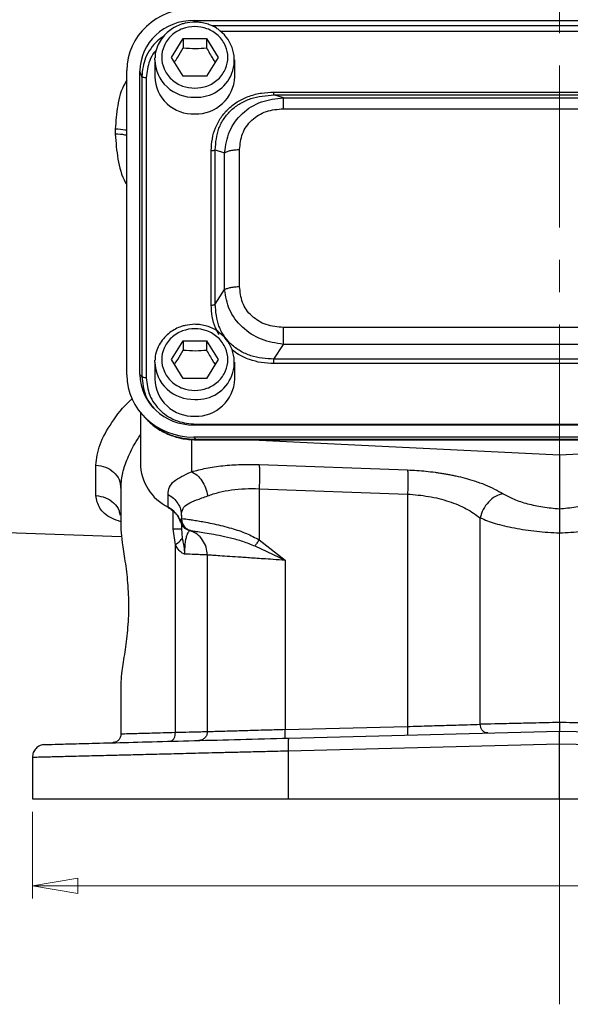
# Model space of a CAD drawing. Header units: inches. Extents: x 0.6 to 16.3, y 0.2 to 11.5.
# Tile 14 of 19: x 10.9 to 12.6, y 4 to 7.1. Entities that reach past the tile are written whole.
import ezdxf

# ---------------------------------------------------------------- set-up
doc = ezdxf.new("R2010")
doc.units = ezdxf.units.IN
doc.header["$MEASUREMENT"] = 0
doc.linetypes.add('CENTERX2', pattern=[0.8, 0.5, -0.1, 0.1, -0.1])
doc.styles.add('SLDTEXTSTYLE0', font='TXT', dxfattribs={"width": 0.75})
doc.dimstyles.new('SLDDIMSTYLE1', dxfattribs={"dimtxt": 0.137795, "dimasz": 0.14, "dimexe": 0, "dimexo": 0.0625, "dimgap": 0.034449, "dimtad": 0, "dimdec": 1, "dimlfac": 1.5, "dimrnd": 1e-09, "dimzin": 12, "dimdsep": 46, "dimtxsty": 'SLDTEXTSTYLE0', "dimblk1": 'CLOSED', "dimblk2": 'CLOSED', "dimsah": 1, "dimcen": 0.09, "dimadec": 0, "dimazin": 3, "dimtfac": 1, "dimtdec": 1, "dimtofl": 0, "dimtmove": 0, "dimatfit": 3, "dimldrblk": 'CLOSED', "dimfxl": 0, "dimfrac": 2, "dimtolj": 1, "dimtzin": 12, "dimarcsym": 0})

# ---------------------------------------------------------------- blocks, each defined once
blk = doc.blocks.new('_Closed')
at = {"color": 0, "linetype": 'ByBlock', "lineweight": -2}
for p, q in [((-1, 0.166667), (0, 0)), ((-1, 0.166667), (-1, -0.166667)), ((0, 0), (-1, -0.166667)), ((0, 0), (-1, 0))]:
    blk.add_line(p, q, dxfattribs=at)
blk = doc.blocks.new('_D_11')
at = {"color": 7, "linetype": 'Continuous', "lineweight": 0}
for p, q in [((10.9785, 4.6293), (10.9785, 4.361)), ((14.2318, 4.6293), (14.2318, 4.361)), ((13.317, 4.5988), (13.2751, 4.5988)), ((13.2751, 4.5988), (13.2751, 4.3801)), ((13.6225, 4.5988), (13.6645, 4.5988)), ((13.6645, 4.5988), (13.6645, 4.3801)), ((10.9785, 4.4004), (13.1542, 4.4004)), ((13.2751, 4.3801), (13.317, 4.3801)), ((13.6645, 4.3801), (13.6225, 4.3801)), ((14.2318, 4.4004), (13.7853, 4.4004))]:
    blk.add_line(p, q, dxfattribs=at)
at = {"color": 7, "linetype": 'Continuous', "lineweight": 18, "xscale": 0.14, "yscale": 0.14, "rotation": 180.0000000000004}
blk.add_blockref('_Closed', (10.9785, 4.4004, 0.6628), dxfattribs=at)
at = {"color": 7, "linetype": 'Continuous', "lineweight": 18, "xscale": 0.14, "yscale": 0.14}
blk.add_blockref('_Closed', (14.2318, 4.4004, 0.6628), dxfattribs=at)
at = {"color": 7, "linetype": 'Continuous', "lineweight": 18, "char_height": 0.1378, "attachment_point": 1, "style": 'SLDTEXTSTYLE0'}
for s, insert in [('124', (13.317, 4.5577)), ('4.9', (13.3425, 4.3515))]:
    blk.add_mtext(s, dxfattribs=dict(at, insert=insert))
blk = doc.blocks.new('SW_NOTE_0_2')
at = {"color": 0, "linetype": 'Continuous', "lineweight": 0, "char_height": 0.137795, "attachment_point": 1, "style": 'SLDTEXTSTYLE0'}
for s, insert in [('SAE "B" 7/8"-13T SHAFT', (0.0203, 0.0706)), ('SAE "B" 2-BOLT FLANGE', (0.0203, -0.1076))]:
    blk.add_mtext(s, dxfattribs=dict(at, insert=insert))

msp = doc.modelspace()

# ---------------------------------------------------------------- linework, layer by layer
at = {"color": 7, "linetype": 'CENTERX2', "lineweight": 18}
for p, q in [((12.6052, 4.0343), (12.6052, 10.18)), ((12.6052, 5.4903), (12.6052, 4.0343))]:
    msp.add_line(p, q, dxfattribs=at)
at = {"color": 7, "linetype": 'Continuous', "lineweight": 25}
for p, q in [((11.4779, 7.0736), (13.7318, 7.0736)), ((11.4078, 6.9594), (11.4438, 7.0177)), ((11.4438, 7.0177), (11.5158, 7.0177)), ((11.4438, 7.0177), (11.4438, 6.989)), ((11.5158, 7.0177), (11.5518, 6.9594)), ((11.5158, 7.0177), (11.5158, 6.989)), ((11.3565, 6.9518), (11.3567, 6.9577)), ((11.3565, 6.9518), (11.3565, 6.8997)), ((11.4438, 6.9012), (11.4078, 6.9594)), ((11.5518, 6.9594), (11.5158, 6.9012)), ((11.6032, 6.8997), (11.6032, 6.9518)), ((11.2705, 5.9789), (11.2705, 6.9184)), ((11.3104, 5.9801), (11.3104, 6.9173)), ((11.3162, 6.9004), (11.3104, 6.9173)), ((11.3162, 6.9004), (11.3162, 5.9738)), ((11.33, 6.8962), (11.33, 5.9696)), ((11.5158, 6.9012), (11.4438, 6.9012)), ((11.7242, 6.8522), (13.4855, 6.8522)), ((11.7532, 6.8343), (11.7242, 6.8434)), ((11.7242, 6.8434), (13.4855, 6.8434)), ((11.7532, 6.8343), (13.4564, 6.8343)), ((11.7532, 6.8007), (13.4564, 6.8007)), ((11.2346, 6.7385), (11.2346, 6.7222)), ((11.5308, 6.1942), (11.5308, 6.6716)), ((11.5429, 6.1967), (11.5429, 6.6741)), ((11.5429, 6.6741), (11.5719, 6.665)), ((11.5719, 6.2419), (11.5719, 6.665)), ((11.6181, 6.2515), (11.6181, 6.6746)), ((11.5429, 6.1967), (11.5719, 6.2419)), ((13.4564, 6.1253), (11.7532, 6.1253)), ((11.4078, 6.0259), (11.4438, 6.0841)), ((11.4438, 6.0841), (11.5158, 6.0841)), ((11.4438, 6.0841), (11.4438, 6.0554)), ((11.5158, 6.0841), (11.5518, 6.0259)), ((11.5158, 6.0841), (11.5158, 6.0554)), ((11.7242, 6.0275), (11.7532, 6.0727)), ((13.4564, 6.0727), (11.7532, 6.0727)), ((11.3565, 6.0182), (11.3567, 6.0241)), ((11.4438, 5.9676), (11.4078, 6.0259)), ((11.5518, 6.0259), (11.5158, 5.9676)), ((13.4855, 6.0275), (11.7242, 6.0275)), ((11.3565, 6.0182), (11.3565, 5.9661)), ((11.6032, 5.9661), (11.6032, 6.0182)), ((13.4855, 6.0137), (11.7242, 6.0137)), ((11.3162, 5.9738), (11.3104, 5.9801)), ((11.5158, 5.9676), (11.4438, 5.9676)), ((11.3118, 5.8626), (11.3118, 5.706)), ((11.3193, 5.8538), (11.3269, 5.8455)), ((13.7318, 5.8238), (11.4779, 5.8238)), ((11.4836, 5.8262), (13.7261, 5.8262)), ((11.4767, 5.7865), (11.4836, 5.7789)), ((13.733, 5.7865), (11.4767, 5.7865)), ((13.7261, 5.7789), (11.4836, 5.7789)), ((11.4836, 5.7779), (13.7261, 5.7779)), ((11.658, 5.7779), (12.6052, 5.7315)), ((12.6052, 5.7315), (13.5524, 5.7779)), ((12.6052, 5.7315), (12.6052, 5.5651)), ((11.1746, 5.6057), (11.1746, 5.6997)), ((11.6786, 5.7015), (12.1364, 5.685)), ((11.2518, 5.6285), (11.2518, 5.5005)), ((11.6786, 5.627), (12.1364, 5.6105)), ((11.6786, 5.627), (11.6786, 5.4692)), ((11.3974, 5.57), (11.3974, 5.6092)), ((12.1364, 5.6105), (12.1364, 4.8927)), ((11.4385, 5.5439), (11.4385, 5.5355)), ((12.3608, 4.8992), (12.3608, 5.5369)), ((10.2441, 5.5142), (11.2539, 5.479)), ((11.4385, 5.5355), (11.4385, 5.5355)), ((11.4385, 5.5173), (11.4385, 5.5034)), ((11.4199, 5.4541), (11.4128, 5.5034)), ((11.4385, 5.5034), (11.4413, 5.4745)), ((11.4585, 5.5), (11.4604, 5.4993)), ((11.4604, 5.4993), (11.4612, 5.4991)), ((11.4634, 5.4983), (11.4652, 5.4978)), ((11.4652, 5.4978), (11.4652, 5.4978)), ((11.4199, 4.8736), (11.4199, 5.4541)), ((11.6654, 5.4502), (11.7586, 5.4058)), ((11.6786, 5.4692), (11.7586, 5.4058)), ((11.5185, 5.4223), (11.5185, 4.8759)), ((11.7586, 5.4058), (11.7586, 4.8828)), ((11.2518, 5.0303), (11.2518, 4.8689)), ((11.7586, 4.8828), (12.1364, 4.8927)), ((11.7693, 4.8565), (12.6052, 4.8784)), ((12.6052, 4.8784), (13.4411, 4.8565)), ((12.6052, 4.8384), (11.7682, 4.8165)), ((13.4421, 4.8165), (12.6052, 4.8384)), ((12.6052, 4.6687), (12.6052, 4.8384)), ((11.7682, 4.8165), (11.7682, 4.6687)), ((10.9785, 4.7968), (10.9785, 4.6687)), ((10.9785, 4.6687), (11.7682, 4.6687)), ((11.7682, 4.6687), (12.6052, 4.6687)), ((12.6052, 4.6687), (13.4421, 4.6687))]:
    msp.add_line(p, q, dxfattribs=at)
at = {"color": 8, "linetype": 'Continuous', "lineweight": 25}
for p, q in [((11.4779, 7.0736), (11.4797, 7.0681)), ((13.6768, 7.0567), (11.5329, 7.0567)), ((13.6493, 7.0396), (11.5596, 7.0396)), ((11.4698, 5.7794), (11.4698, 5.6794)), ((11.4836, 5.7789), (11.4836, 5.7786)), ((11.4128, 5.5034), (11.4128, 5.5577)), ((11.4351, 5.5264), (11.4381, 5.5343))]:
    msp.add_line(p, q, dxfattribs=at)
at = {"color": 7, "linetype": 'Continuous', "lineweight": 25, "flags": 128}
msp.add_lwpolyline([(11.3979, 5.5686), (11.3976, 5.5689), (11.3974, 5.57)], dxfattribs=at)
at = {"color": 7, "linetype": 'Continuous', "lineweight": 25}
for centre, radius, start, end in [((11.4872, 6.9509), 0.1145, 266.3216, 52.1096), ((11.4748, 6.9028), 0.1183, 181.4731, 272.4617), ((11.4836, 6.9041), 0.1196, 268.1802, 357.885), ((11.4872, 6.0173), 0.1145, 266.3216, 52.1096), ((11.4748, 5.9692), 0.1183, 181.4731, 272.4617), ((11.4836, 5.9705), 0.1196, 268.1802, 357.885), ((11.4662, 5.7082), 0.1543, 180.8345, 243.552), ((11.3631, 5.5023), 0.0759, 18.4792, 63.0936)]:
    msp.add_arc(centre, radius, start, end, dxfattribs=at)
at = {"color": 8, "linetype": 'Continuous', "lineweight": 25}
for centre in [(11.4748, 6.9548), (11.4748, 6.0213)]:
    msp.add_arc(centre, 0.1183, 181.4731, 272.4617, dxfattribs=at)
at = {"color": 7, "linetype": 'Continuous', "lineweight": 25}
for centre, major_axis, start_param, end_param in [((11.4831, 6.9125), (0.2087, -0.0437), 1.792973, 3.333612), ((11.4831, 6.9125), (0.1694, -0.0355), 1.792973, 3.333612), ((11.4831, 5.9849), (0.2087, 0.0437), 2.949574, 4.490212), ((11.4831, 5.9849), (0.1694, 0.0355), 2.949574, 4.490212)]:
    msp.add_ellipse(centre, major_axis=major_axis, ratio=0.927683, start_param=start_param, end_param=end_param, dxfattribs=at)
for points, knots in [([(11.4798, 7.0684), (11.4698, 7.0677), (11.4558, 7.0668), (11.4359, 7.0611), (11.4198, 7.0542), (11.4021, 7.0431), (11.3858, 7.0283), (11.3719, 7.0098), (11.3619, 6.988), (11.3568, 6.97), (11.3571, 6.9597), (11.3572, 6.9577)], [0, 0, 0, 0, 0.160966, 0.225477, 0.332671, 0.444497, 0.565194, 0.692538, 0.826194, 0.966435, 1, 1, 1, 1]), ([(11.5565, 7.0423), (11.5533, 7.0449), (11.5448, 7.0518), (11.5297, 7.0588), (11.5121, 7.0647), (11.4957, 7.0678), (11.4846, 7.0682), (11.4798, 7.0684)], [0, 0, 0, 0, 0.151673, 0.401745, 0.599024, 0.828651, 1, 1, 1, 1]), ([(11.4798, 6.8642), (11.467, 6.8655), (11.4473, 6.8674), (11.4235, 6.8793), (11.4072, 6.8916), (11.3939, 6.9069), (11.3816, 6.929), (11.3754, 6.9594), (11.3816, 6.9898), (11.3939, 7.012), (11.4072, 7.0273), (11.4235, 7.0396), (11.4473, 7.0511), (11.4798, 7.057), (11.5124, 7.0511), (11.5362, 7.0396), (11.5525, 7.0273), (11.5657, 7.012), (11.578, 6.9898), (11.5843, 6.9594), (11.578, 6.929), (11.5657, 6.9069), (11.5525, 6.8916), (11.5362, 6.8793), (11.5124, 6.8674), (11.4927, 6.8655), (11.4798, 6.8642)], [0, 0, 0, 0, 0.059864, 0.09209, 0.125, 0.15791, 0.190136, 0.25, 0.309864, 0.34209, 0.375, 0.40791, 0.440136, 0.5, 0.559864, 0.59209, 0.625, 0.65791, 0.690136, 0.75, 0.809864, 0.84209, 0.875, 0.90791, 0.940136, 1, 1, 1, 1]), ([(11.417, 6.9446), (11.4204, 6.9496), (11.4293, 6.9628), (11.4383, 6.9789), (11.4438, 6.989)], [0, 0, 0, 0, 0.376375, 1, 1, 1, 1]), ([(11.4438, 6.989), (11.4567, 6.9879), (11.4808, 6.986), (11.5047, 6.988), (11.5158, 6.989)], [0, 0, 0, 0, 0.534747, 1, 1, 1, 1]), ([(11.5158, 6.989), (11.5223, 6.9774), (11.5312, 6.9613), (11.5401, 6.9482), (11.5426, 6.9446)], [0, 0, 0, 0, 0.718831, 1, 1, 1, 1]), ([(11.5308, 6.6716), (11.5314, 6.6838), (11.5325, 6.7077), (11.5428, 6.7425), (11.5597, 6.7746), (11.5838, 6.8027), (11.6138, 6.8252), (11.6484, 6.841), (11.6857, 6.8505), (11.7114, 6.8516), (11.7242, 6.8522)], [0, 0, 0, 0, 0.1277402, 0.2505846, 0.3755384, 0.5000066, 0.6244748, 0.7494286, 0.8748488, 1, 1, 1, 1]), ([(11.5429, 6.6741), (11.5447, 6.6967), (11.5475, 6.7306), (11.5691, 6.7711), (11.5915, 6.7973), (11.6196, 6.8182), (11.6632, 6.8386), (11.6998, 6.8415), (11.7242, 6.8434)], [0, 0, 0, 0, 0.251011, 0.37739, 0.5, 0.622613, 0.748989, 1, 1, 1, 1]), ([(11.5719, 6.665), (11.5753, 6.6873), (11.5822, 6.7323), (11.6235, 6.7889), (11.6834, 6.8267), (11.7301, 6.8318), (11.7532, 6.8343)], [0, 0, 0, 0, 0.247517, 0.5, 0.752483, 1, 1, 1, 1]), ([(11.6181, 6.6746), (11.6197, 6.6913), (11.6221, 6.7166), (11.6384, 6.7466), (11.6552, 6.7661), (11.6761, 6.7818), (11.7083, 6.797), (11.7353, 6.7992), (11.7532, 6.8007)], [0, 0, 0, 0, 0.250062, 0.37621, 0.5, 0.623853, 0.749938, 1, 1, 1, 1]), ([(11.7532, 6.0727), (11.7301, 6.0765), (11.6834, 6.0844), (11.6235, 6.1236), (11.5822, 6.1788), (11.5753, 6.221), (11.5719, 6.2419)], [0, 0, 0, 0, 0.247517, 0.5, 0.752483, 1, 1, 1, 1]), ([(11.7532, 6.1253), (11.7353, 6.1268), (11.7082, 6.1291), (11.6761, 6.1443), (11.6551, 6.1599), (11.6384, 6.1795), (11.6221, 6.2095), (11.6197, 6.2347), (11.6181, 6.2515)], [0, 0, 0, 0, 0.250062, 0.37621, 0.5, 0.623853, 0.749938, 1, 1, 1, 1]), ([(11.7242, 6.0275), (11.6998, 6.029), (11.6632, 6.0313), (11.6196, 6.0514), (11.5915, 6.0722), (11.5691, 6.0985), (11.5475, 6.1394), (11.5447, 6.1738), (11.5429, 6.1967)], [0, 0, 0, 0, 0.251011, 0.37739, 0.5, 0.622613, 0.748989, 1, 1, 1, 1]), ([(11.4798, 6.1348), (11.4698, 6.1341), (11.4558, 6.1333), (11.4359, 6.1275), (11.4198, 6.1207), (11.4021, 6.1095), (11.3858, 6.0947), (11.3719, 6.0763), (11.3619, 6.0544), (11.3568, 6.0364), (11.3571, 6.0261), (11.3572, 6.0241)], [0, 0, 0, 0, 0.160966, 0.225477, 0.332671, 0.444497, 0.565194, 0.692538, 0.826194, 0.966435, 1, 1, 1, 1]), ([(11.4798, 5.9306), (11.467, 5.9319), (11.4473, 5.9339), (11.4235, 5.9457), (11.4072, 5.958), (11.3939, 5.9733), (11.3816, 5.9955), (11.3754, 6.0259), (11.3816, 6.0563), (11.3939, 6.0784), (11.4072, 6.0937), (11.4235, 6.106), (11.4473, 6.1175), (11.4798, 6.1234), (11.5124, 6.1175), (11.5362, 6.106), (11.5525, 6.0937), (11.5657, 6.0784), (11.578, 6.0563), (11.5843, 6.0259), (11.578, 5.9955), (11.5657, 5.9733), (11.5525, 5.958), (11.5362, 5.9457), (11.5124, 5.9339), (11.4927, 5.9319), (11.4798, 5.9306)], [0, 0, 0, 0, 0.059864, 0.09209, 0.125, 0.15791, 0.190136, 0.25, 0.309864, 0.34209, 0.375, 0.40791, 0.440136, 0.5, 0.559864, 0.59209, 0.625, 0.65791, 0.690136, 0.75, 0.809864, 0.84209, 0.875, 0.90791, 0.940136, 1, 1, 1, 1]), ([(11.5565, 6.1087), (11.5533, 6.1113), (11.5448, 6.1182), (11.5297, 6.1252), (11.5121, 6.1311), (11.4957, 6.1343), (11.4846, 6.1346), (11.4798, 6.1348)], [0, 0, 0, 0, 0.1516729, 0.4017448, 0.599024, 0.828651, 1, 1, 1, 1]), ([(11.417, 6.0111), (11.4204, 6.016), (11.4293, 6.0292), (11.4383, 6.0454), (11.4438, 6.0554)], [0, 0, 0, 0, 0.376375, 1, 1, 1, 1]), ([(11.4438, 6.0554), (11.4567, 6.0544), (11.4808, 6.0524), (11.5047, 6.0545), (11.5158, 6.0554)], [0, 0, 0, 0, 0.534747, 1, 1, 1, 1]), ([(11.5158, 6.0554), (11.5223, 6.0438), (11.5312, 6.0277), (11.5401, 6.0147), (11.5426, 6.011)], [0, 0, 0, 0, 0.718831, 1, 1, 1, 1]), ([(11.33, 5.9696), (11.332, 5.9515), (11.3351, 5.9236), (11.3541, 5.8901), (11.3739, 5.8672), (11.3984, 5.8488), (11.4343, 5.831), (11.4641, 5.8281), (11.4836, 5.8262)], [0, 0, 0, 0, 0.240853, 0.369278, 0.5, 0.630722, 0.759147, 1, 1, 1, 1]), ([(11.3269, 5.8455), (11.3372, 5.8356), (11.3577, 5.8156), (11.3962, 5.7947), (11.4385, 5.7805), (11.4684, 5.7789), (11.4836, 5.778)], [0, 0, 0, 0, 0.2462368, 0.4929548, 0.7428316, 1, 1, 1, 1]), ([(11.4836, 5.7789), (11.4703, 5.7794), (11.4444, 5.7806), (11.4126, 5.7894), (11.3882, 5.7996), (11.3643, 5.8128), (11.3442, 5.8266), (11.3334, 5.8395), (11.3311, 5.8422)], [0, 0, 0, 0, 0.230416, 0.450962, 0.573691, 0.695479, 0.936076, 1, 1, 1, 1]), ([(11.4698, 5.6794), (11.4845, 5.6833), (11.5138, 5.6911), (11.5657, 5.6985), (11.621, 5.7025), (11.6594, 5.7019), (11.6786, 5.7015)], [0, 0, 0, 0, 0.251288, 0.503113, 0.752364, 1, 1, 1, 1]), ([(11.3974, 5.6092), (11.3983, 5.6171), (11.3999, 5.6328), (11.4142, 5.6501), (11.4364, 5.6641), (11.4589, 5.6744), (11.4698, 5.6794)], [0, 0, 0, 0, 0.2652025, 0.5230816, 0.7683608, 1, 1, 1, 1]), ([(11.4698, 5.6794), (11.4756, 5.6763), (11.4873, 5.6699), (11.5024, 5.6518), (11.5143, 5.6297), (11.518, 5.6131), (11.5199, 5.6049)], [0, 0, 0, 0, 0.249995, 0.5000018, 0.7499944, 1, 1, 1, 1]), ([(12.1364, 5.685), (12.1459, 5.6846), (12.1649, 5.6838), (12.1933, 5.6813), (12.2165, 5.6785), (12.2344, 5.676), (12.2473, 5.6739), (12.2601, 5.6717), (12.2726, 5.6692), (12.2909, 5.6654), (12.3143, 5.6597), (12.3388, 5.6525), (12.3591, 5.6457), (12.3924, 5.6333), (12.4142, 5.6212), (12.4316, 5.6115)], [0, 0, 0, 0, 0.080186, 0.160744, 0.241516, 0.279719, 0.317863, 0.356017, 0.394246, 0.432618, 0.525785, 0.61983, 0.682635, 0.745697, 1, 1, 1, 1]), ([(11.5199, 5.6049), (11.5312, 5.6088), (11.5535, 5.6166), (11.5929, 5.6239), (11.6348, 5.6279), (11.664, 5.6273), (11.6786, 5.627)], [0, 0, 0, 0, 0.257689, 0.505168, 0.753456, 1, 1, 1, 1]), ([(11.4385, 5.5439), (11.4394, 5.5516), (11.4413, 5.567), (11.4577, 5.5813), (11.4835, 5.5917), (11.5077, 5.6005), (11.5199, 5.6049)], [0, 0, 0, 0, 0.254697, 0.50467, 0.752029, 1, 1, 1, 1]), ([(12.1364, 5.6105), (12.1582, 5.6086), (12.2028, 5.6048), (12.2654, 5.5885), (12.321, 5.5657), (12.3474, 5.5466), (12.3608, 5.5369)], [0, 0, 0, 0, 0.237644, 0.48658, 0.739641, 1, 1, 1, 1]), ([(12.4316, 5.6115), (12.4235, 5.6092), (12.4073, 5.6046), (12.3855, 5.5869), (12.3684, 5.5636), (12.3633, 5.5458), (12.3608, 5.5369)], [0, 0, 0, 0, 0.249994, 0.499977, 0.749985, 1, 1, 1, 1]), ([(12.4316, 5.6115), (12.4421, 5.6057), (12.4628, 5.5941), (12.5054, 5.5803), (12.5534, 5.5698), (12.588, 5.5667), (12.6052, 5.5651)], [0, 0, 0, 0, 0.2559, 0.507701, 0.75543, 1, 1, 1, 1]), ([(12.6052, 5.5651), (12.6221, 5.5667), (12.6567, 5.5698), (12.705, 5.5803), (12.7478, 5.5942), (12.7684, 5.6057), (12.7787, 5.6115)], [0, 0, 0, 0, 0.240965, 0.492289, 0.747829, 1, 1, 1, 1]), ([(11.3979, 5.5686), (11.401, 5.5668), (11.4105, 5.5614), (11.4234, 5.5488), (11.4328, 5.5349), (11.4346, 5.526), (11.435, 5.524)], [0, 0, 0, 0, 0.170544, 0.529, 0.889706, 1, 1, 1, 1]), ([(12.3608, 5.5369), (12.3752, 5.531), (12.4045, 5.5192), (12.4649, 5.5051), (12.5331, 5.4947), (12.5815, 5.4917), (12.6052, 5.4903)], [0, 0, 0, 0, 0.249403, 0.504238, 0.757139, 1, 1, 1, 1]), ([(12.6052, 5.5651), (12.6052, 5.5628), (12.6052, 5.5562), (12.6052, 5.5382), (12.6052, 5.5139), (12.6052, 5.4978), (12.6052, 5.4903)], [0, 0, 0, 0, 0.172962, 0.499333, 0.767222, 1, 1, 1, 1]), ([(12.6052, 5.4903), (12.6289, 5.4917), (12.6773, 5.4947), (12.7454, 5.5051), (12.8059, 5.5192), (12.8351, 5.531), (12.8496, 5.5369)], [0, 0, 0, 0, 0.242859, 0.495762, 0.750597, 1, 1, 1, 1]), ([(11.4351, 5.5264), (11.4359, 5.5236), (11.4376, 5.5179), (11.4427, 5.5103), (11.4497, 5.5039), (11.4557, 5.5012), (11.4585, 5.5)], [0, 0, 0, 0, 0.251911, 0.503146, 0.766859, 1, 1, 1, 1]), ([(11.4385, 5.5355), (11.44, 5.5352), (11.4428, 5.5348), (11.4583, 5.5327), (11.4761, 5.53), (11.4937, 5.5271), (11.5147, 5.5234), (11.5387, 5.5186), (11.5655, 5.5124), (11.5988, 5.5033), (11.6375, 5.4908), (11.6656, 5.476), (11.6786, 5.4692)], [0, 0, 0, 0, 0.1384614, 0.2684568, 0.3505384, 0.4289336, 0.5036872, 0.5926669, 0.6763058, 0.754763, 0.8870666, 1, 1, 1, 1]), ([(11.4385, 5.5355), (11.439, 5.5309), (11.4399, 5.5217), (11.4466, 5.5104), (11.4553, 5.5022), (11.4619, 5.4992), (11.4652, 5.4978)], [0, 0, 0, 0, 0.27977, 0.559537, 0.779763, 1, 1, 1, 1]), ([(11.2518, 5.5005), (11.2528, 5.488), (11.2546, 5.4631), (11.2646, 5.4051), (11.2732, 5.3372), (11.2766, 5.2626), (11.2727, 5.1883), (11.2637, 5.1197), (11.2541, 5.0644), (11.2525, 5.0409), (11.2518, 5.0303)], [0, 0, 0, 0, 0.127195, 0.253542, 0.37927, 0.504564, 0.629864, 0.755633, 0.889481, 1, 1, 1, 1]), ([(11.4652, 5.4978), (11.4647, 5.4975), (11.4637, 5.497), (11.4581, 5.4912), (11.4535, 5.4795), (11.4506, 5.4666), (11.4488, 5.4509), (11.4481, 5.4363), (11.4481, 5.4288), (11.4481, 5.425)], [0, 0, 0, 0, 0.283842, 0.551774, 0.675697, 0.791595, 0.898594, 0.949597, 1, 1, 1, 1]), ([(11.4652, 5.4978), (11.4661, 5.4976), (11.4679, 5.4973), (11.4799, 5.4957), (11.4984, 5.4931), (11.5235, 5.4891), (11.5542, 5.4835), (11.5893, 5.4757), (11.6271, 5.4656), (11.6527, 5.4553), (11.6654, 5.4502)], [0, 0, 0, 0, 0.124695, 0.249365, 0.374684, 0.500334, 0.62631, 0.752423, 0.877585, 1, 1, 1, 1]), ([(11.4199, 5.4541), (11.4251, 5.4577), (11.4354, 5.465), (11.4393, 5.4713), (11.4413, 5.4745)], [0, 0, 0, 0, 0.5, 1, 1, 1, 1]), ([(11.4481, 5.425), (11.4466, 5.4255), (11.4408, 5.4271), (11.4304, 5.4364), (11.4236, 5.4478), (11.4199, 5.4541)], [0, 0, 0, 0, 0.139883, 0.52827, 1, 1, 1, 1]), ([(11.4413, 5.4745), (11.4422, 5.4693), (11.4437, 5.4608), (11.4463, 5.4473), (11.4477, 5.4371), (11.448, 5.43), (11.4481, 5.4278), (11.4481, 5.4268), (11.4481, 5.4259), (11.4481, 5.4252), (11.4481, 5.425), (11.4481, 5.425), (11.4481, 5.425), (11.4481, 5.425), (11.4481, 5.425), (11.4481, 5.425), (11.4481, 5.425), (11.4481, 5.425), (11.4481, 5.425), (11.4481, 5.425), (11.4481, 5.425)], [0, 0, 0, 0, 0.325372, 0.532599, 0.828012, 0.926973, 0.949637, 0.957926, 0.9862, 0.998287, 0.999166, 0.999355, 0.999377, 0.999384, 0.99939, 0.999396, 0.999402, 0.999422, 0.999613, 1, 1, 1, 1]), ([(11.6786, 5.4692), (11.6762, 5.4658), (11.6713, 5.459), (11.6674, 5.4531), (11.6654, 5.4502)], [0, 0, 0, 0, 0.4999985, 1, 1, 1, 1]), ([(11.5185, 5.4223), (11.5177, 5.4224), (11.516, 5.4224), (11.5022, 5.423), (11.4806, 5.4238), (11.459, 5.4246), (11.4481, 5.425)], [0, 0, 0, 0, 0.24176, 0.489008, 0.741752, 1, 1, 1, 1]), ([(11.7586, 5.4058), (11.7461, 5.4066), (11.723, 5.4082), (11.692, 5.4104), (11.6583, 5.4127), (11.6228, 5.4151), (11.5861, 5.4177), (11.5563, 5.4197), (11.5345, 5.4212), (11.521, 5.4222), (11.5193, 5.4223), (11.5185, 5.4223)], [0, 0, 0, 0, 0.097636, 0.181118, 0.250435, 0.380776, 0.500495, 0.630121, 0.75657, 0.879857, 1, 1, 1, 1]), ([(12.1364, 4.8927), (12.1593, 4.8934), (12.2035, 4.8947), (12.2666, 4.8965), (12.3212, 4.8981), (12.3479, 4.8989), (12.3608, 4.8992)], [0, 0, 0, 0, 0.260509, 0.502439, 0.76073, 1, 1, 1, 1]), ([(12.6052, 4.9051), (12.5771, 4.9044), (12.5289, 4.9032), (12.461, 4.9016), (12.4042, 4.9003), (12.3748, 4.8996), (12.3608, 4.8992)], [0, 0, 0, 0, 0.290776, 0.49998, 0.761252, 1, 1, 1, 1]), ([(12.3837, 4.8726), (12.3804, 4.873), (12.3737, 4.8739), (12.3662, 4.881), (12.3616, 4.8899), (12.3611, 4.8961), (12.3608, 4.8992)], [0, 0, 0, 0, 0.279601, 0.55921, 0.779581, 1, 1, 1, 1]), ([(12.6052, 4.9051), (12.6052, 4.9028), (12.6052, 4.8985), (12.6052, 4.8925), (12.6052, 4.8877), (12.6051, 4.8829), (12.6052, 4.8791), (12.6052, 4.8786), (12.6052, 4.8784)], [0, 0, 0, 0, 0.160812, 0.311465, 0.451973, 0.582255, 0.811305, 1, 1, 1, 1]), ([(12.8496, 4.8992), (12.8355, 4.8996), (12.8062, 4.9003), (12.7493, 4.9016), (12.6814, 4.9032), (12.6332, 4.9044), (12.6052, 4.9051)], [0, 0, 0, 0, 0.238746, 0.50002, 0.709221, 1, 1, 1, 1]), ([(11.4199, 4.8736), (11.3944, 4.8728), (11.3446, 4.8715), (11.2924, 4.87), (11.2582, 4.8691), (11.2539, 4.869), (11.2518, 4.8689)], [0, 0, 0, 0, 0.256485, 0.500028, 0.751903, 1, 1, 1, 1]), ([(11.4029, 4.8469), (11.4055, 4.8475), (11.4106, 4.8486), (11.4162, 4.8557), (11.4194, 4.8644), (11.4197, 4.8705), (11.4199, 4.8736)], [0, 0, 0, 0, 0.279634, 0.559249, 0.779637, 1, 1, 1, 1]), ([(11.5185, 4.8759), (11.5173, 4.8759), (11.5148, 4.8758), (11.4947, 4.8753), (11.4641, 4.8746), (11.4349, 4.8739), (11.4199, 4.8736)], [0, 0, 0, 0, 0.24812, 0.49998, 0.743524, 1, 1, 1, 1]), ([(11.7586, 4.8828), (11.7406, 4.8823), (11.7086, 4.8814), (11.6678, 4.8802), (11.6361, 4.8793), (11.6102, 4.8786), (11.583, 4.8778), (11.557, 4.877), (11.5351, 4.8764), (11.5211, 4.876), (11.5194, 4.8759), (11.5185, 4.8759)], [0, 0, 0, 0, 0.140976, 0.249982, 0.338293, 0.421686, 0.50016, 0.627681, 0.750092, 0.875825, 1, 1, 1, 1]), ([(12.6052, 4.8384), (12.6052, 4.8437), (12.6052, 4.8541), (12.6052, 4.8672), (12.6052, 4.8745), (12.6052, 4.8779), (12.6052, 4.8782), (12.6052, 4.8784)], [0, 0, 0, 0, 0.250714, 0.499136, 0.734643, 0.863714, 1, 1, 1, 1]), ([(11.0175, 4.8368), (11.0202, 4.8369), (11.0257, 4.837), (11.0698, 4.8382), (11.1385, 4.84), (11.2319, 4.8424), (11.3459, 4.8454), (11.4767, 4.8488), (11.6193, 4.8526), (11.7193, 4.8552), (11.7693, 4.8565)], [0, 0, 0, 0, 0.12498, 0.249964, 0.374949, 0.499947, 0.624948, 0.749961, 0.874973, 1, 1, 1, 1]), ([(11.7682, 4.8165), (11.7469, 4.816), (11.7058, 4.8149), (11.6471, 4.8135), (11.5936, 4.8122), (11.5453, 4.811), (11.5022, 4.8099), (11.4497, 4.8086), (11.3885, 4.807), (11.3209, 4.8054), (11.2606, 4.8038), (11.1979, 4.8023), (11.1356, 4.8007), (11.0778, 4.7993), (11.033, 4.7982), (11.0015, 4.7974), (10.9821, 4.7969), (10.9797, 4.7968), (10.9785, 4.7968)], [0, 0, 0, 0, 0.0506363, 0.0976925, 0.1411684, 0.1810636, 0.2173778, 0.2501108, 0.3168163, 0.3807244, 0.4418347, 0.5001473, 0.5870069, 0.6724455, 0.7564635, 0.8390615, 0.9202401, 1, 1, 1, 1])]:
    msp.add_open_spline(points, degree=3, knots=knots, dxfattribs=at)
at = {"color": 8, "linetype": 'Continuous', "lineweight": 25}
for points, knots in [([(11.3848, 7.0257), (11.378, 7.0209), (11.3622, 7.0097), (11.3429, 6.9866), (11.3219, 6.9504), (11.3184, 6.9201), (11.3162, 6.9004)], [0, 0, 0, 0, 0.1623257, 0.3778538, 0.5967443, 1, 1, 1, 1]), ([(11.3614, 6.9826), (11.3592, 6.9801), (11.3503, 6.9703), (11.3355, 6.942), (11.3321, 6.9143), (11.33, 6.8962)], [0, 0, 0, 0, 0.10462, 0.416009, 1, 1, 1, 1]), ([(11.2705, 6.8891), (11.2685, 6.886), (11.253, 6.862), (11.2396, 6.8099), (11.2363, 6.7623), (11.2346, 6.7385)], [0, 0, 0, 0, 0.069898, 0.53516, 1, 1, 1, 1]), ([(11.2346, 6.7385), (11.2452, 6.7382), (11.2583, 6.7378), (11.2685, 6.7349), (11.2705, 6.7343)], [0, 0, 0, 0, 0.8030375, 1, 1, 1, 1]), ([(11.2346, 6.7222), (11.2365, 6.6965), (11.2402, 6.6451), (11.2542, 6.5917), (11.2689, 6.567), (11.2705, 6.5644)], [0, 0, 0, 0, 0.47095, 0.943631, 1, 1, 1, 1]), ([(11.2705, 6.7179), (11.2685, 6.7185), (11.2583, 6.7214), (11.2452, 6.7218), (11.2346, 6.7222)], [0, 0, 0, 0, 0.1969625, 1, 1, 1, 1]), ([(11.5549, 6.1031), (11.551, 6.1099), (11.541, 6.1273), (11.5327, 6.1584), (11.5314, 6.1823), (11.5308, 6.1942)], [0, 0, 0, 0, 0.2445558, 0.6226835, 1, 1, 1, 1]), ([(11.7242, 6.0137), (11.7111, 6.0142), (11.6854, 6.0153), (11.6483, 6.0251), (11.6176, 6.0383), (11.6017, 6.051), (11.5956, 6.056)], [0, 0, 0, 0, 0.280879, 0.550993, 0.825745, 1, 1, 1, 1]), ([(11.3162, 5.9738), (11.3185, 5.954), (11.3222, 5.9235), (11.3402, 5.8901), (11.3522, 5.8773), (11.3566, 5.8725)], [0, 0, 0, 0, 0.536037, 0.827011, 1, 1, 1, 1]), ([(11.1746, 5.6997), (11.1771, 5.7206), (11.1819, 5.7624), (11.2222, 5.8312), (11.2575, 5.8801), (11.2853, 5.9036), (11.2868, 5.9049)], [0, 0, 0, 0, 0.3261127, 0.6530094, 0.9816883, 1, 1, 1, 1]), ([(11.2518, 5.6285), (11.2528, 5.6425), (11.2546, 5.6704), (11.2695, 5.7166), (11.2887, 5.7578), (11.3058, 5.784), (11.3118, 5.7932)], [0, 0, 0, 0, 0.272459, 0.544174, 0.839216, 1, 1, 1, 1]), ([(11.2518, 5.5247), (11.2421, 5.5282), (11.2109, 5.5393), (11.1824, 5.5657), (11.1772, 5.5924), (11.1746, 5.6057)], [0, 0, 0, 0, 0.185789, 0.593627, 1, 1, 1, 1]), ([(11.1746, 5.6057), (11.1849, 5.6043), (11.2053, 5.6015), (11.2304, 5.584), (11.246, 5.5641), (11.2481, 5.5501), (11.2488, 5.5456)], [0, 0, 0, 0, 0.288126, 0.576252, 0.864378, 1, 1, 1, 1])]:
    msp.add_open_spline(points, degree=3, knots=knots, dxfattribs=at)
at = {"color": 7, "linetype": 'Continuous', "lineweight": 25}
for points in [[(11.33, 6.8962), (11.3283, 6.8963), (11.3251, 6.8964), (11.3208, 6.8973), (11.3175, 6.8987), (11.3166, 6.8998), (11.3162, 6.9004)], [(11.7242, 6.8434), (11.7242, 6.8436), (11.7242, 6.8442), (11.7242, 6.8462), (11.7242, 6.8489), (11.7242, 6.8511), (11.7242, 6.8522)], [(11.7532, 6.8007), (11.7532, 6.8049), (11.7532, 6.8134), (11.7532, 6.8235), (11.7532, 6.831), (11.7532, 6.8332), (11.7532, 6.8343)], [(11.5308, 6.6716), (11.532, 6.6716), (11.5344, 6.6717), (11.5378, 6.6722), (11.5408, 6.673), (11.5422, 6.6738), (11.5429, 6.6741)], [(11.5719, 6.665), (11.5746, 6.6664), (11.5798, 6.6692), (11.5912, 6.6722), (11.6042, 6.6742), (11.6135, 6.6745), (11.6181, 6.6746)], [(11.5719, 6.2419), (11.5746, 6.2433), (11.5798, 6.2461), (11.5912, 6.2491), (11.6042, 6.2511), (11.6135, 6.2513), (11.6181, 6.2515)], [(11.5308, 6.1942), (11.532, 6.1943), (11.5344, 6.1943), (11.5378, 6.1949), (11.5408, 6.1957), (11.5422, 6.1964), (11.5429, 6.1967)], [(11.7532, 6.0727), (11.7532, 6.0765), (11.7532, 6.0842), (11.7532, 6.0978), (11.7532, 6.1119), (11.7532, 6.1209), (11.7532, 6.1253)], [(11.7242, 6.0137), (11.7242, 6.0148), (11.7242, 6.0172), (11.7242, 6.0209), (11.7242, 6.0245), (11.7242, 6.0265), (11.7242, 6.0275)], [(11.33, 5.9696), (11.3283, 5.9697), (11.3251, 5.9698), (11.3208, 5.9707), (11.3175, 5.9721), (11.3166, 5.9732), (11.3162, 5.9738)], [(11.1746, 5.6997), (11.1848, 5.6984), (11.2052, 5.6957), (11.2307, 5.6791), (11.2484, 5.6559), (11.2507, 5.6376), (11.2518, 5.6285)], [(11.6786, 5.7015), (11.6788, 5.698), (11.6793, 5.6909), (11.6795, 5.6728), (11.6793, 5.651), (11.6788, 5.635), (11.6786, 5.627)], [(12.1364, 5.685), (12.1367, 5.6815), (12.1372, 5.6744), (12.1374, 5.6563), (12.1372, 5.6345), (12.1367, 5.6185), (12.1364, 5.6105)], [(11.3974, 5.6092), (11.4033, 5.6055), (11.4152, 5.5982), (11.4282, 5.5821), (11.4369, 5.5638), (11.438, 5.5505), (11.4385, 5.5439)], [(11.4652, 5.4978), (11.4614, 5.4995), (11.4539, 5.5029), (11.4454, 5.5121), (11.4396, 5.5232), (11.4389, 5.5314), (11.4385, 5.5355)], [(11.4128, 5.5034), (11.4166, 5.5034), (11.4242, 5.5034), (11.4322, 5.5034), (11.4375, 5.5034), (11.4382, 5.5034), (11.4385, 5.5034)], [(11.5185, 5.4223), (11.5178, 5.4305), (11.5163, 5.447), (11.5047, 5.4692), (11.4877, 5.4875), (11.4727, 5.4943), (11.4652, 5.4978)], [(11.2518, 4.8689), (11.2514, 4.8655), (11.2507, 4.8586), (11.2447, 4.8499), (11.2361, 4.8437), (11.2293, 4.8427), (11.2259, 4.8423)], [(11.5185, 4.8759), (11.5181, 4.8725), (11.5173, 4.8656), (11.5114, 4.8569), (11.5028, 4.8507), (11.496, 4.8497), (11.4925, 4.8492)], [(11.7579, 4.8562), (11.758, 4.8566), (11.7584, 4.8574), (11.7587, 4.8636), (11.7588, 4.8724), (11.7586, 4.8794), (11.7586, 4.8828)], [(12.1364, 4.8927), (12.1365, 4.8893), (12.1367, 4.8823), (12.1366, 4.8735), (12.1363, 4.8673), (12.1359, 4.8665), (12.1357, 4.8661)], [(11.0175, 4.8368), (11.0123, 4.8361), (11.002, 4.8347), (10.9892, 4.8254), (10.9802, 4.8123), (10.9791, 4.802), (10.9785, 4.7968)], [(11.7693, 4.8565), (11.769, 4.8559), (11.7685, 4.8547), (11.768, 4.8454), (11.7679, 4.8322), (11.7681, 4.8217), (11.7682, 4.8165)]]:
    msp.add_open_spline(points, degree=3, dxfattribs=at)

# ---------------------------------------------------------------- block references
at = {"color": 7, "linetype": 'Continuous', "lineweight": 0}
msp.add_blockref('SW_NOTE_0_2', (8.8674, 5.1281), dxfattribs=at)

# ---------------------------------------------------------------- dimensions: what is measured, and where the dimension line sits
at = {"color": 7, "linetype": 'Continuous', "lineweight": 18}
dim = msp.add_linear_dim(base=(14.2318, 4.4004), p1=(10.9785, 4.6687), p2=(14.2318, 4.6687), dimstyle='SLDDIMSTYLE1', dxfattribs=at)
dim.commit()
dim.dimension.update_dxf_attribs({"geometry": '_D_11', "text_midpoint": (13.4698, 4.4004), "dimtype": 160})

doc.saveas('drawing.dxf')
